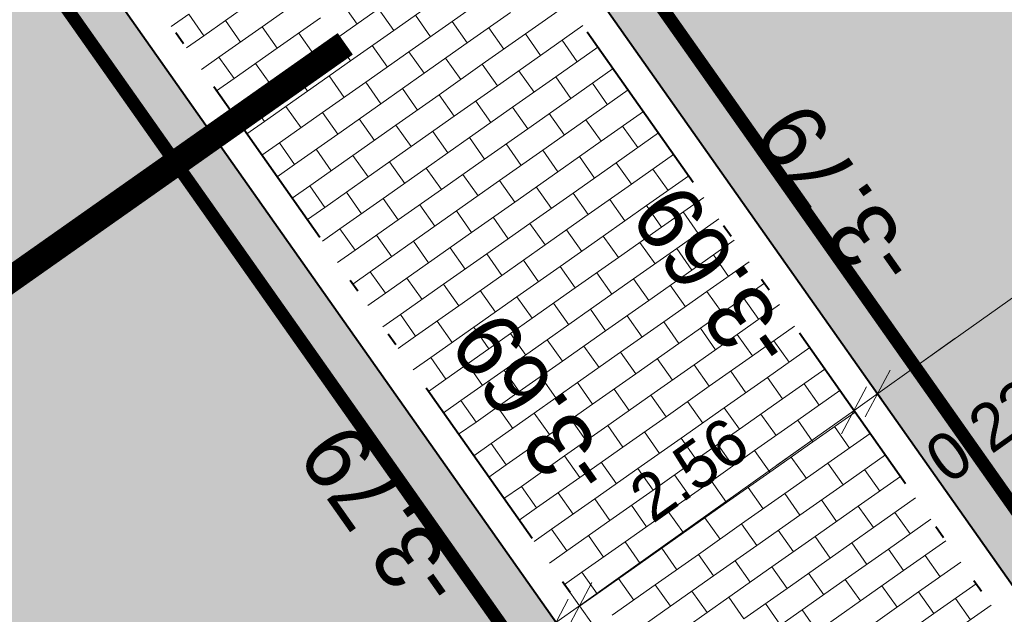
# Model space of a CAD drawing. Header units: metres. Extents: x 148316 to 148653, y 486436 to 486744.
# Tile 25 of 110: x 148439.91 to 148447.39, y 486559.01 to 486563.53. Entities that reach past the tile are written whole.
import ezdxf

# ---------------------------------------------------------------- set-up
doc = ezdxf.new("R2010")
doc.units = ezdxf.units.M
doc.header["$MEASUREMENT"] = 0
doc.linetypes.add('DASHED2', pattern=[0.375, 0.25, -0.125])
doc.linetypes.add('rws', pattern=[2.74, 1.4, -0.4, 0.07, -0.4, 0.07, -0.4])
doc.layers.get('Defpoints').update_dxf_attribs({"color": 253, "lineweight": 13})
for name, color, linetype, lineweight in [('BWR-nieuw-band-basislijn_GV', 7, 'Continuous', 40), ('BWR-nieuw-band-trottoir rws 115¯225x240 betonrug_GV', 94, 'rws_b', 40), ('BWR-nieuw-belijning-kantstreep dik 100', 51, 'Continuous', 0), ('BWR-nieuw-raster-cel verharding_GV', 7, 'Continuous', 40), ('N-WE-KL-TRACE_MANTELBUIS-G', 5, 'DASHED2', 30), ('WVB-dim-terr-maatvoering 018', 7, 'Continuous', 13), ('WVB-raster-20%', 254, 'Continuous', 30), ('WVB-tekst-dik 025', 1, 'Continuous', 30)]:
    doc.layers.add(name, color=color, linetype=linetype, lineweight=lineweight)
doc.styles.add('1 200   0.18', font='WORKING.shx', dxfattribs={"height": 0.36})
doc.styles.add('1 200   0.25', font='WORKING.shx', dxfattribs={"height": 0.5})
doc.styles.add('Style-WORKING', font='WORKING.shx')
doc.linetypes.add('rws_b', pattern='A,1.4,-0.4,0.07,-0.23,["B",Style-WORKING,S=0.36,R=0,X=-0.104,Y=-0.19],-0.17,0.07,-1.86', length=4.2)
doc.dimstyles.new('TER 1 200', dxfattribs={"dimtxt": 0.36, "dimasz": 0.36, "dimexe": 0.18, "dimexo": 0.0625, "dimgap": 0.18, "dimtad": 1, "dimzin": 0, "dimdsep": 46, "dimtxsty": '1 200   0.18', "dimblk": 'TerminatorOpen_0.5', "dimcen": 0, "dimse1": 1, "dimse2": 1, "dimclrd": 256, "dimclre": 256, "dimclrt": 7, "dimazin": 0, "dimtfac": 1, "dimtdec": 0, "dimtmove": 1, "dimatfit": 1, "dimldrblk": 'TerminatorOpen_0.5', "dimfxl": 0.18, "dimfxlon": 1, "dimfrac": 2, "dimtolj": 1, "dimtzin": 0, "dimlwd": -1, "dimlwe": -1, "dimarcsym": 0})

# ---------------------------------------------------------------- blocks, each defined once
blk = doc.blocks.new('_Oblique_0.5')
at = {"color": 0, "linetype": 'ByBlock', "lineweight": -2}
for p, q in [((0.5, 0.25), (-0.5, -0.25)), ((0, 0), (-1, 0))]:
    blk.add_line(p, q, dxfattribs=at)
blk = doc.blocks.new('*D70')
at = {"layer": 'Defpoints', "color": 0, "lineweight": 40, "transparency": 16777216}
for p in [(148443.9864, 486558.9493), (148444.1821, 486558.6744), (148440.5117, 486556.0621)]:
    blk.add_point(p, dxfattribs=at)
at = {"layer": 'WVB-dim-terr-maatvoering 018', "transparency": 16777216}
for p, q in [((148444.0908, 486558.8027), (148443.882, 486559.096)), ((148440.6094, 486556.5458), (148443.6931, 486558.7406)), ((148440.4204, 486556.1904), (148440.2117, 486556.4837))]:
    blk.add_line(p, q, dxfattribs=at)
at = {"layer": 'WVB-dim-terr-maatvoering 018', "transparency": 16777216, "xscale": 0.36, "yscale": 0.36, "zscale": 0.36}
for p, rotation in [((148443.9864, 486558.9493), 35.44070355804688), ((148440.3161, 486556.337), 215.4407035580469)]:
    blk.add_blockref('_Oblique_0.5', p, dxfattribs=dict(at, rotation=rotation))
at = {"layer": 'WVB-dim-terr-maatvoering 018', "color": 7, "transparency": 16777216, "insert": (148441.9425, 486557.9365), "char_height": 0.36, "attachment_point": 5, "rotation": 35.4407, "style": '1 200   0.18'}
blk.add_mtext('\\A1;\\C7;4.50', dxfattribs=at)
blk = doc.blocks.new('TerminatorOpen_0.5')
at = {"color": 0, "linetype": 'ByBlock', "lineweight": -2}
for q in [(-1, 0.25), (-1, 0), (-1, -0.25)]:
    blk.add_line((0, 0), q, dxfattribs=at)
blk = doc.blocks.new('*D71')
at = {"layer": 'Defpoints', "color": 0, "lineweight": 40, "transparency": 16777216}
for p in [(148444.1658, 486559.077), (148444.3372, 486558.8362), (148444.1821, 486558.6744)]:
    blk.add_point(p, dxfattribs=at)
at = {"layer": 'WVB-dim-terr-maatvoering 018', "transparency": 16777216}
for p, q in [((148444.4591, 486559.2858), (148444.7524, 486559.4945)), ((148444.2702, 486558.9304), (148444.0614, 486559.2237)), ((148444.0908, 486558.8027), (148443.882, 486559.096)), ((148443.9864, 486558.9493), (148444.1658, 486559.077)), ((148443.6931, 486558.7406), (148443.3998, 486558.5318))]:
    blk.add_line(p, q, dxfattribs=at)
at = {"layer": 'WVB-dim-terr-maatvoering 018', "transparency": 16777216, "xscale": 0.36, "yscale": 0.36, "zscale": 0.36}
for p, rotation in [((148444.1658, 486559.077), 215.4407035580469), ((148443.9864, 486558.9493), 35.44070355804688)]:
    blk.add_blockref('_Oblique_0.5', p, dxfattribs=dict(at, rotation=rotation))
at = {"layer": 'WVB-dim-terr-maatvoering 018', "color": 7, "transparency": 16777216, "insert": (148443.8791, 486557.9995), "char_height": 0.36, "attachment_point": 5, "rotation": 35.4407, "style": '1 200   0.18'}
blk.add_mtext('\\A1;\\C7;0.22', dxfattribs=at)
blk = doc.blocks.new('*D72')
at = {"layer": 'Defpoints', "color": 0, "lineweight": 40, "transparency": 16777216}
for p in [(148446.2521, 486560.5619), (148446.34, 486560.4384), (148444.3372, 486558.8362)]:
    blk.add_point(p, dxfattribs=at)
at = {"layer": 'WVB-dim-terr-maatvoering 018', "transparency": 16777216}
for p, q in [((148446.3037, 486560.4893), (148446.1477, 486560.7085)), ((148444.4591, 486559.2858), (148445.9588, 486560.3531)), ((148444.2702, 486558.9304), (148444.0614, 486559.2237))]:
    blk.add_line(p, q, dxfattribs=at)
at = {"layer": 'WVB-dim-terr-maatvoering 018', "transparency": 16777216, "xscale": 0.36, "yscale": 0.36, "zscale": 0.36}
for p, rotation in [((148446.2521, 486560.5619), 35.44070355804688), ((148444.1658, 486559.077), 215.4407035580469)]:
    blk.add_blockref('_Oblique_0.5', p, dxfattribs=dict(at, rotation=rotation))
at = {"layer": 'WVB-dim-terr-maatvoering 018', "color": 7, "transparency": 16777216, "insert": (148445.0002, 486560.1127), "char_height": 0.36, "attachment_point": 5, "rotation": 35.4407, "style": '1 200   0.18'}
blk.add_mtext('\\A1;\\C7;2.56', dxfattribs=at)
blk = doc.blocks.new('*D73')
at = {"layer": 'Defpoints', "color": 0, "lineweight": 40, "transparency": 16777216}
for p in [(148446.4315, 486560.6896), (148446.4983, 486560.5957), (148446.34, 486560.4384)]:
    blk.add_point(p, dxfattribs=at)
at = {"layer": 'WVB-dim-terr-maatvoering 018', "transparency": 16777216}
for p, q in [((148446.7248, 486560.8983), (148447.0181, 486561.1071)), ((148446.462, 486560.6466), (148446.3271, 486560.8362)), ((148446.3037, 486560.4893), (148446.1477, 486560.7085)), ((148446.2521, 486560.5619), (148446.4315, 486560.6896)), ((148445.9588, 486560.3531), (148445.6655, 486560.1444))]:
    blk.add_line(p, q, dxfattribs=at)
at = {"layer": 'WVB-dim-terr-maatvoering 018', "transparency": 16777216, "xscale": 0.36, "yscale": 0.36, "zscale": 0.36}
for p, rotation in [((148446.4315, 486560.6896), 215.4407035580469), ((148446.2521, 486560.5619), 35.44070355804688)]:
    blk.add_blockref('_Oblique_0.5', p, dxfattribs=dict(at, rotation=rotation))
at = {"layer": 'WVB-dim-terr-maatvoering 018', "color": 7, "transparency": 16777216, "insert": (148447.2451, 486560.4075), "char_height": 0.36, "attachment_point": 5, "rotation": 35.4407, "style": '1 200   0.18'}
blk.add_mtext('\\A1;\\C7;0.22', dxfattribs=at)
blk = doc.blocks.new('*D74')
at = {"layer": 'Defpoints', "color": 0, "lineweight": 40, "transparency": 16777216}
for p in [(148449.6943, 486563.0118), (148449.7811, 486562.89), (148446.4983, 486560.5957)]:
    blk.add_point(p, dxfattribs=at)
at = {"layer": 'WVB-dim-terr-maatvoering 018', "transparency": 16777216}
for p, q in [((148449.7448, 486562.9409), (148449.59, 486563.1585)), ((148446.7248, 486560.8983), (148449.401, 486562.8031)), ((148446.462, 486560.6466), (148446.3271, 486560.8362))]:
    blk.add_line(p, q, dxfattribs=at)
at = {"layer": 'WVB-dim-terr-maatvoering 018', "transparency": 16777216, "xscale": 0.36, "yscale": 0.36, "zscale": 0.36}
for p, rotation in [((148449.6943, 486563.0118), 35.44070355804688), ((148446.4315, 486560.6896), 215.4407035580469)]:
    blk.add_blockref('_Oblique_0.5', p, dxfattribs=dict(at, rotation=rotation))
at = {"layer": 'WVB-dim-terr-maatvoering 018', "color": 7, "transparency": 16777216, "insert": (148447.8541, 486562.144), "char_height": 0.36, "attachment_point": 5, "rotation": 35.4407, "style": '1 200   0.18'}
blk.add_mtext('\\A1;\\C7;4.00', dxfattribs=at)
blk = doc.blocks.new('*D76')
at = {"layer": 'Defpoints', "color": 0, "lineweight": 40, "transparency": 16777216}
for p in [(148483.9786, 486581.1853), (148445.3825, 486549.3995)]:
    blk.add_point(p, dxfattribs=at)
at = {"layer": 'WVB-dim-terr-maatvoering 018', "transparency": 16777216}
blk.add_line((148447.8354, 486551.4196), (148445.6604, 486549.6283), dxfattribs=at)
at = {"layer": 'WVB-dim-terr-maatvoering 018', "transparency": 16777216, "xscale": 0.36, "yscale": 0.36, "zscale": 0.36, "rotation": 219.4732350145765}
blk.add_blockref('TerminatorOpen_0.5', (148445.3825, 486549.3995), dxfattribs=at)
at = {"layer": 'WVB-dim-terr-maatvoering 018', "color": 7, "transparency": 16777216, "insert": (148446.7531, 486550.9946), "char_height": 0.36, "attachment_point": 5, "rotation": 39.47324, "style": '1 200   0.18'}
blk.add_mtext('\\A1;\\C7;R50.00', dxfattribs=at)

msp = doc.modelspace()

# ---------------------------------------------------------------- hatches: boundary and pattern name
at = {"layer": 'WVB-raster-20%', "linetype": 'Continuous'}
h = msp.add_hatch(color=256, dxfattribs=at)
h.paths.add_polyline_path([(148485.2477, 486494.0212), (148490.5868, 486497.8212, 0.030294), (148474.4802, 486523.9088), (148466.4796, 486535.2665, -0.024922), (148463.8173, 486539.4767), (148455.1516, 486554.8238, 0.02492), (148452.4896, 486559.0337), (148447.9555, 486565.4877, -0.226941), (148446.2559, 486575.707, 0.040806), (148446.7738, 486578.2623, -0.05017), (148447.4251, 486581.1934), (148424.8298, 486565.1299, -0.034377), (148426.4407, 486564.7819, 0.037758), (148428.8027, 486564.2882, -0.200125), (148438.7896, 486558.4957), (148443.1021, 486552.391, 0.024922), (148446.1701, 486548.4666), (148449.6669, 486544.4258), (148443.7126, 486541.9526, -0.35161), (148426.8837, 486546.8383), (148415.7261, 486562.7334), (148412.0472, 486560.1419), (148425.0476, 486541.6214, 0.352097), (148442.5008, 486536.571), (148445.29, 486537.7352, -0.351633), (148459.7226, 486533.5718), (148469.1663, 486520.1655, -0.031129)])
h.paths.add_polyline_path([(148441.8979, 486567.1239), (148450.1096, 486555.4665, -0.024922), (148450.9083, 486554.2035), (148453.0356, 486550.4359, -0.904988), (148451.4087, 486549.2898), (148448.5774, 486552.5615, -0.024922), (148447.657, 486553.7389), (148439.4453, 486565.3962, -0.422856), (148439.7113, 486566.8062, 0.014709), (148440.4807, 486567.3482, -0.422856)], flags=16)

# ---------------------------------------------------------------- linework, layer by layer
at = {"layer": 'BWR-nieuw-band-basislijn_GV', "ltscale": 0.5, "flags": 128}
msp.add_lwpolyline([(148441.8979, 486567.1239), (148450.1096, 486555.4665, -0.024922), (148450.9083, 486554.2035), (148453.0356, 486550.4359, -0.904988), (148451.4087, 486549.2898), (148448.5774, 486552.5615, -0.024922), (148447.657, 486553.7389), (148439.4453, 486565.3962, -0.422856), (148439.7113, 486566.8062, 0.014709), (148440.4807, 486567.3482, -0.422856)], format="xyb", close=True, dxfattribs=at)
at = {"layer": 'BWR-nieuw-band-trottoir rws 115¯225x240 betonrug_GV', "linetype": 'rws', "flags": 128}
msp.add_lwpolyline([(148440.6126, 486567.1722, -0.422856), (148441.718, 486566.9972), (148449.9297, 486555.3398, -0.024922), (148450.7167, 486554.0953), (148452.8441, 486550.3277, -0.904988), (148451.575, 486549.4338), (148448.7438, 486552.7055, -0.024922), (148447.8369, 486553.8656), (148439.6252, 486565.5229, -0.422856), (148439.8326, 486566.6227, 0.014709)], format="xyb", close=True, dxfattribs=at)
at = {"layer": 'BWR-nieuw-belijning-kantstreep dik 100', "color": 7, "flags": 128}
msp.add_lwpolyline([(148440.2708, 486567.6283, 0.1, 0.1, -0.422856), (148442.184, 486567.3254, 0.1, 0.1, 0), (148450.3957, 486555.6681, 0.1, 0.1, -0.024922), (148451.2131, 486554.3755, 0.1, 0.1, 0), (148453.3404, 486550.608, 0.1, 0.1, -0.904988), (148451.144, 486549.0608, 0.1, 0.1, 0), (148448.3128, 486552.3325, 0.1, 0.1, -0.024922), (148447.3709, 486553.5373, 0.1, 0.1, 0), (148439.1592, 486565.1946, 0.1, 0.1, -0.422856), (148439.5182, 486567.0981, 0.1, 0.1, 0.014709)], format="xyseb", close=True, dxfattribs=at)
at = {"layer": 'BWR-nieuw-raster-cel verharding_GV', "color": 252, "lineweight": 0}
for p, q in [((148443.198, 486563.5178), (148443.5258, 486563.7487)), ((148441.3125, 486563.4091), (148441.6404, 486563.6401)), ((148441.755, 486563.4774), (148442.0828, 486563.7083)), ((148442.3615, 486563.66), (148442.4766, 486563.4965)), ((148442.7556, 486563.4495), (148443.0834, 486563.6805)), ((148443.7556, 486563.4225), (148444.0768, 486563.6487)), ((148441.0648, 486563.4792), (148441.1974, 486563.5726)), ((148441.1974, 486563.5726), (148441.3125, 486563.4091)), ((148442.3126, 486563.3821), (148442.6404, 486563.613)), ((148442.6404, 486563.613), (148442.7556, 486563.4495)), ((148442.9191, 486563.5647), (148443.0343, 486563.4012)), ((148443.3132, 486563.3543), (148443.641, 486563.5852)), ((148441.476, 486563.5243), (148441.5912, 486563.3608)), ((148441.8701, 486563.3139), (148442.198, 486563.5448)), ((148442.8702, 486563.2868), (148443.198, 486563.5178)), ((148443.198, 486563.5178), (148443.3132, 486563.3543)), ((148443.8708, 486563.259), (148444.1919, 486563.4852)), ((148441.4271, 486563.2464), (148441.755, 486563.4774)), ((148441.755, 486563.4774), (148441.8701, 486563.3139)), ((148442.0336, 486563.429), (148442.1488, 486563.2655)), ((148442.4277, 486563.2186), (148442.7556, 486563.4495)), ((148443.4278, 486563.1916), (148443.7556, 486563.4225)), ((148443.4767, 486563.4694), (148443.5919, 486563.3059)), ((148443.7556, 486563.4225), (148443.8708, 486563.259)), ((148441.18, 486563.3157), (148441.3125, 486563.4091)), ((148441.9847, 486563.1512), (148442.3126, 486563.3821)), ((148442.3126, 486563.3821), (148442.4277, 486563.2186)), ((148442.9854, 486563.1233), (148443.3132, 486563.3543)), ((148444.0343, 486563.3742), (148444.1495, 486563.2107)), ((148441.5423, 486563.0829), (148441.8701, 486563.3139)), ((148442.5423, 486563.0559), (148442.8702, 486563.2868)), ((148442.5913, 486563.3338), (148442.7064, 486563.1703)), ((148442.8702, 486563.2868), (148442.9854, 486563.1233)), ((148443.9854, 486563.0963), (148444.3065, 486563.3225)), ((148441.2946, 486563.153), (148441.4271, 486563.2464)), ((148441.4271, 486563.2464), (148441.5423, 486563.0829)), ((148441.7058, 486563.1981), (148441.821, 486563.0346)), ((148442.0999, 486562.9877), (148442.4277, 486563.2186)), ((148443.1, 486562.9606), (148443.4278, 486563.1916)), ((148443.1489, 486563.2385), (148443.264, 486563.075)), ((148443.4278, 486563.1916), (148443.543, 486563.0281)), ((148443.543, 486563.0281), (148443.8708, 486563.259)), ((148441.6569, 486562.9202), (148441.9847, 486563.1512)), ((148441.9847, 486563.1512), (148442.0999, 486562.9877)), ((148442.6575, 486562.8924), (148442.9854, 486563.1233)), ((148443.7065, 486563.1432), (148443.8216, 486562.9797)), ((148444.1006, 486562.9328), (148444.4217, 486563.159)), ((148441.4097, 486562.9895), (148441.5423, 486563.0829)), ((148442.2145, 486562.825), (148442.5423, 486563.0559)), ((148442.2634, 486563.1028), (148442.3786, 486562.9393)), ((148442.5423, 486563.0559), (148442.6575, 486562.8924)), ((148443.6576, 486562.8654), (148443.9854, 486563.0963)), ((148443.9854, 486563.0963), (148444.1006, 486562.9328)), ((148444.2641, 486563.048), (148444.3793, 486562.8845)), ((148441.7721, 486562.7567), (148442.0999, 486562.9877)), ((148442.7721, 486562.7297), (148443.1, 486562.9606)), ((148442.821, 486563.0076), (148442.9362, 486562.8441)), ((148443.1, 486562.9606), (148443.2151, 486562.7971)), ((148443.2151, 486562.7971), (148443.543, 486563.0281)), ((148444.2152, 486562.7701), (148444.5363, 486562.9963)), ((148441.5243, 486562.8269), (148441.6569, 486562.9202)), ((148441.6569, 486562.9202), (148441.7721, 486562.7567)), ((148442.3297, 486562.6615), (148442.6575, 486562.8924)), ((148443.3786, 486562.9123), (148443.4938, 486562.7488)), ((148443.7727, 486562.7019), (148444.1006, 486562.9328)), ((148441.8867, 486562.594), (148442.2145, 486562.825)), ((148441.9356, 486562.8719), (148442.0508, 486562.7084)), ((148442.2145, 486562.825), (148442.3297, 486562.6615)), ((148443.3297, 486562.6344), (148443.6576, 486562.8654)), ((148443.6576, 486562.8654), (148443.7727, 486562.7019)), ((148443.9362, 486562.8171), (148444.0514, 486562.6535)), ((148444.3303, 486562.6066), (148444.6515, 486562.8328)), ((148441.6395, 486562.6633), (148441.7721, 486562.7567)), ((148442.4932, 486562.7766), (148442.6084, 486562.6131)), ((148442.8873, 486562.5662), (148443.2151, 486562.7971)), ((148443.8873, 486562.5392), (148444.2152, 486562.7701)), ((148444.2152, 486562.7701), (148444.3303, 486562.6066)), ((148442.0019, 486562.4305), (148442.3297, 486562.6615)), ((148442.4443, 486562.4988), (148442.7721, 486562.7297)), ((148442.7721, 486562.7297), (148442.8873, 486562.5662)), ((148443.0508, 486562.6814), (148443.166, 486562.5179)), ((148443.4449, 486562.4709), (148443.7727, 486562.7019)), ((148444.445, 486562.4439), (148444.7661, 486562.6701)), ((148444.4939, 486562.7218), (148444.609, 486562.5583)), ((148441.7541, 486562.5007), (148441.8867, 486562.594)), ((148441.8867, 486562.594), (148442.0019, 486562.4305)), ((148443.0019, 486562.4035), (148443.3297, 486562.6344)), ((148443.3297, 486562.6344), (148443.4449, 486562.4709)), ((148444.0025, 486562.3757), (148444.3303, 486562.6066)), ((148442.1654, 486562.5457), (148442.2805, 486562.3822)), ((148442.5595, 486562.3353), (148442.8873, 486562.5662)), ((148443.5595, 486562.3083), (148443.8873, 486562.5392)), ((148443.6084, 486562.5861), (148443.7236, 486562.4226)), ((148443.8873, 486562.5392), (148444.0025, 486562.3757)), ((148442.1165, 486562.2679), (148442.4443, 486562.4988)), ((148442.4443, 486562.4988), (148442.5595, 486562.3353)), ((148442.723, 486562.4505), (148442.8382, 486562.2869)), ((148443.1171, 486562.24), (148443.4449, 486562.4709)), ((148444.1171, 486562.213), (148444.445, 486562.4439)), ((148444.166, 486562.4909), (148444.2812, 486562.3274)), ((148444.445, 486562.4439), (148444.5601, 486562.2804)), ((148444.5601, 486562.2804), (148444.8813, 486562.5066)), ((148441.8693, 486562.3372), (148442.0019, 486562.4305)), ((148442.6741, 486562.1726), (148443.0019, 486562.4035)), ((148443.0019, 486562.4035), (148443.1171, 486562.24)), ((148443.6747, 486562.1447), (148444.0025, 486562.3757)), ((148444.7236, 486562.3956), (148444.8388, 486562.2321)), ((148442.2316, 486562.1043), (148442.5595, 486562.3353)), ((148443.2317, 486562.0773), (148443.5595, 486562.3083)), ((148443.2806, 486562.3552), (148443.3958, 486562.1917)), ((148443.5595, 486562.3083), (148443.6747, 486562.1447)), ((148444.6747, 486562.1177), (148444.9959, 486562.344)), ((148441.9839, 486562.1745), (148442.1165, 486562.2679)), ((148442.1165, 486562.2679), (148442.2316, 486562.1043)), ((148442.3952, 486562.2195), (148442.5103, 486562.056)), ((148442.7893, 486562.0091), (148443.1171, 486562.24)), ((148443.7893, 486561.9821), (148444.1171, 486562.213)), ((148443.8382, 486562.2599), (148443.9534, 486562.0964)), ((148444.1171, 486562.213), (148444.2323, 486562.0495)), ((148444.2323, 486562.0495), (148444.5601, 486562.2804)), ((148442.3462, 486561.9417), (148442.6741, 486562.1726)), ((148442.6741, 486562.1726), (148442.7893, 486562.0091)), ((148443.3469, 486561.9138), (148443.6747, 486562.1447)), ((148444.3958, 486562.1647), (148444.511, 486562.0012)), ((148444.7899, 486561.9542), (148445.1111, 486562.1804)), ((148442.0991, 486562.011), (148442.2316, 486562.1043)), ((148442.9039, 486561.8464), (148443.2317, 486562.0773)), ((148442.9528, 486562.1243), (148443.0679, 486561.9608)), ((148443.2317, 486562.0773), (148443.3469, 486561.9138)), ((148444.3469, 486561.8868), (148444.6747, 486562.1177)), ((148444.6747, 486562.1177), (148444.7899, 486561.9542)), ((148444.9534, 486562.0694), (148445.0686, 486561.9059)), ((148442.4614, 486561.7782), (148442.7893, 486562.0091)), ((148443.5104, 486562.029), (148443.6255, 486561.8655)), ((148443.9045, 486561.8186), (148444.2323, 486562.0495)), ((148444.9045, 486561.7915), (148445.2257, 486562.0178)), ((148442.2137, 486561.8483), (148442.3462, 486561.9417)), ((148442.3462, 486561.9417), (148442.4614, 486561.7782)), ((148443.019, 486561.6829), (148443.3469, 486561.9138)), ((148443.4615, 486561.7511), (148443.7893, 486561.9821)), ((148443.7893, 486561.9821), (148443.9045, 486561.8186)), ((148444.068, 486561.9337), (148444.1832, 486561.7702)), ((148444.4621, 486561.7233), (148444.7899, 486561.9542)), ((148442.576, 486561.6155), (148442.9039, 486561.8464)), ((148442.6249, 486561.8933), (148442.7401, 486561.7298)), ((148442.9039, 486561.8464), (148443.019, 486561.6829)), ((148444.0191, 486561.6559), (148444.3469, 486561.8868)), ((148444.3469, 486561.8868), (148444.4621, 486561.7233)), ((148445.0197, 486561.628), (148445.3408, 486561.8543)), ((148442.3288, 486561.6848), (148442.4614, 486561.7782)), ((148443.1825, 486561.7981), (148443.2977, 486561.6346)), ((148443.5766, 486561.5876), (148443.9045, 486561.8186)), ((148444.5767, 486561.5606), (148444.9045, 486561.7915)), ((148444.6256, 486561.8385), (148444.7408, 486561.675)), ((148444.9045, 486561.7915), (148445.0197, 486561.628)), ((148443.1336, 486561.5202), (148443.4615, 486561.7511)), ((148443.4615, 486561.7511), (148443.5766, 486561.5876)), ((148443.7401, 486561.7028), (148443.8553, 486561.5393)), ((148444.1342, 486561.4924), (148444.4621, 486561.7233)), ((148445.1343, 486561.4653), (148445.4554, 486561.6916)), ((148445.1832, 486561.7432), (148445.2984, 486561.5797)), ((148442.4434, 486561.5221), (148442.576, 486561.6155)), ((148442.576, 486561.6155), (148442.6912, 486561.452)), ((148442.6912, 486561.452), (148443.019, 486561.6829)), ((148443.6912, 486561.4249), (148444.0191, 486561.6559)), ((148444.0191, 486561.6559), (148444.1342, 486561.4924)), ((148444.6919, 486561.3971), (148445.0197, 486561.628)), ((148442.8547, 486561.5671), (148442.9699, 486561.4036)), ((148443.2488, 486561.3567), (148443.5766, 486561.5876)), ((148444.2488, 486561.3297), (148444.5767, 486561.5606)), ((148444.2978, 486561.6075), (148444.4129, 486561.444)), ((148444.5767, 486561.5606), (148444.6919, 486561.3971)), ((148442.8058, 486561.2893), (148443.1336, 486561.5202)), ((148443.1336, 486561.5202), (148443.2488, 486561.3567)), ((148443.4123, 486561.4719), (148443.5275, 486561.3084)), ((148443.8064, 486561.2614), (148444.1342, 486561.4924)), ((148444.8065, 486561.2344), (148445.1343, 486561.4653)), ((148444.8554, 486561.5123), (148444.9705, 486561.3488)), ((148445.1343, 486561.4653), (148445.2495, 486561.3018)), ((148445.2495, 486561.3018), (148445.5706, 486561.5281)), ((148442.5586, 486561.3586), (148442.6912, 486561.452)), ((148443.3634, 486561.194), (148443.6912, 486561.4249)), ((148443.6912, 486561.4249), (148443.8064, 486561.2614)), ((148444.364, 486561.1662), (148444.6919, 486561.3971)), ((148445.413, 486561.417), (148445.5281, 486561.2535)), ((148442.921, 486561.1258), (148443.2488, 486561.3567)), ((148443.921, 486561.0987), (148444.2488, 486561.3297)), ((148443.9699, 486561.3766), (148444.0851, 486561.2131)), ((148444.2488, 486561.3297), (148444.364, 486561.1662)), ((148445.3641, 486561.1391), (148445.6852, 486561.3654)), ((148442.6732, 486561.1959), (148442.8058, 486561.2893)), ((148442.8058, 486561.2893), (148442.921, 486561.1258)), ((148443.0845, 486561.2409), (148443.1997, 486561.0774)), ((148443.4786, 486561.0305), (148443.8064, 486561.2614)), ((148444.5275, 486561.2813), (148444.6427, 486561.1178)), ((148444.9216, 486561.0709), (148445.2495, 486561.3018)), ((148443.0356, 486560.9631), (148443.3634, 486561.194)), ((148443.3634, 486561.194), (148443.4786, 486561.0305)), ((148444.0362, 486560.9352), (148444.364, 486561.1662)), ((148444.4786, 486561.0035), (148444.8065, 486561.2344)), ((148444.8065, 486561.2344), (148444.9216, 486561.0709)), ((148445.0851, 486561.1861), (148445.2003, 486561.0226)), ((148445.4792, 486560.9756), (148445.8004, 486561.2019)), ((148442.7884, 486561.0324), (148442.921, 486561.1258)), ((148443.5932, 486560.8678), (148443.921, 486561.0987)), ((148443.6421, 486561.1457), (148443.7573, 486560.9822)), ((148443.921, 486561.0987), (148444.0362, 486560.9352)), ((148445.0362, 486560.9082), (148445.3641, 486561.1391)), ((148445.3641, 486561.1391), (148445.4792, 486560.9756)), ((148445.6427, 486561.0908), (148445.7579, 486560.9273)), ((148443.1508, 486560.7996), (148443.4786, 486561.0305)), ((148444.1997, 486561.0504), (148444.3149, 486560.8869)), ((148444.5938, 486560.84), (148444.9216, 486561.0709)), ((148445.5938, 486560.8129), (148445.915, 486561.0392)), ((148442.903, 486560.8697), (148443.0356, 486560.9631)), ((148443.0356, 486560.9631), (148443.1508, 486560.7996)), ((148444.1508, 486560.7725), (148444.4786, 486561.0035)), ((148444.4786, 486561.0035), (148444.5938, 486560.84)), ((148444.7573, 486560.9551), (148444.8725, 486560.7916)), ((148445.1514, 486560.7447), (148445.4792, 486560.9756)), ((148443.2654, 486560.6369), (148443.5932, 486560.8678)), ((148443.3143, 486560.9147), (148443.4294, 486560.7512)), ((148443.5932, 486560.8678), (148443.7084, 486560.7043)), ((148443.7084, 486560.7043), (148444.0362, 486560.9352)), ((148444.7084, 486560.6773), (148445.0362, 486560.9082)), ((148445.0362, 486560.9082), (148445.1514, 486560.7447)), ((148445.709, 486560.6494), (148446.0302, 486560.8757)), ((148443.0182, 486560.7062), (148443.1508, 486560.7996)), ((148443.8719, 486560.8195), (148443.9871, 486560.656)), ((148444.266, 486560.609), (148444.5938, 486560.84)), ((148445.266, 486560.582), (148445.5938, 486560.8129)), ((148445.3149, 486560.8599), (148445.4301, 486560.6964)), ((148445.5938, 486560.8129), (148445.709, 486560.6494)), ((148443.823, 486560.5416), (148444.1508, 486560.7725)), ((148444.1508, 486560.7725), (148444.266, 486560.609)), ((148444.4295, 486560.7242), (148444.5447, 486560.5607)), ((148444.8236, 486560.5138), (148445.1514, 486560.7447)), ((148445.8725, 486560.7646), (148445.9877, 486560.6011)), ((148443.3805, 486560.4734), (148443.7084, 486560.7043)), ((148444.3806, 486560.4464), (148444.7084, 486560.6773)), ((148444.7084, 486560.6773), (148444.8236, 486560.5138)), ((148445.3812, 486560.4185), (148445.709, 486560.6494)), ((148445.8236, 486560.4868), (148446.1448, 486560.713)), ((148443.1328, 486560.5435), (148443.2654, 486560.6369)), ((148443.2654, 486560.6369), (148443.3805, 486560.4734)), ((148443.544, 486560.5886), (148443.6592, 486560.425)), ((148443.9381, 486560.3781), (148444.266, 486560.609)), ((148444.9382, 486560.3511), (148445.266, 486560.582)), ((148444.9871, 486560.629), (148445.1023, 486560.4654)), ((148445.266, 486560.582), (148445.3812, 486560.4185)), ((148443.4951, 486560.3107), (148443.823, 486560.5416)), ((148443.823, 486560.5416), (148443.9381, 486560.3781)), ((148444.1017, 486560.4933), (148444.2168, 486560.3298)), ((148444.4958, 486560.2828), (148444.8236, 486560.5138)), ((148445.5447, 486560.5337), (148445.6599, 486560.3702)), ((148445.9388, 486560.3232), (148446.26, 486560.5495)), ((148443.248, 486560.38), (148443.3805, 486560.4734)), ((148444.0527, 486560.2154), (148444.3806, 486560.4464)), ((148444.3806, 486560.4464), (148444.4958, 486560.2828)), ((148445.0534, 486560.1876), (148445.3812, 486560.4185)), ((148445.4958, 486560.2558), (148445.8236, 486560.4868)), ((148445.8236, 486560.4868), (148445.9388, 486560.3232)), ((148446.1023, 486560.4384), (148446.2175, 486560.2749)), ((148443.6103, 486560.1472), (148443.9381, 486560.3781)), ((148444.6104, 486560.1202), (148444.9382, 486560.3511)), ((148444.6593, 486560.398), (148444.7744, 486560.2345)), ((148444.9382, 486560.3511), (148445.0534, 486560.1876)), ((148446.0534, 486560.1606), (148446.3746, 486560.3868)), ((148443.3626, 486560.2173), (148443.4951, 486560.3107)), ((148443.4951, 486560.3107), (148443.6103, 486560.1472)), ((148444.1679, 486560.0519), (148444.4958, 486560.2828)), ((148445.2169, 486560.3028), (148445.332, 486560.1393)), ((148445.611, 486560.0923), (148445.9388, 486560.3232)), ((148443.7249, 486559.9845), (148444.0527, 486560.2154)), ((148443.7738, 486560.2624), (148443.889, 486560.0989)), ((148444.0527, 486560.2154), (148444.1679, 486560.0519)), ((148445.168, 486560.0249), (148445.4958, 486560.2558)), ((148445.4958, 486560.2558), (148445.611, 486560.0923)), ((148445.7745, 486560.2075), (148445.8897, 486560.044)), ((148446.1686, 486559.9971), (148446.4897, 486560.2233)), ((148443.4777, 486560.0538), (148443.6103, 486560.1472)), ((148444.2825, 486559.8892), (148444.6104, 486560.1202)), ((148444.3314, 486560.1671), (148444.4466, 486560.0036)), ((148444.6104, 486560.1202), (148444.7255, 486559.9567)), ((148444.7255, 486559.9567), (148445.0534, 486560.1876)), ((148445.7256, 486559.9296), (148446.0534, 486560.1606)), ((148446.0534, 486560.1606), (148446.1686, 486559.9971)), ((148443.8401, 486559.821), (148444.1679, 486560.0519)), ((148444.889, 486560.0718), (148445.0042, 486559.9083)), ((148445.2831, 486559.8614), (148445.611, 486560.0923)), ((148446.2832, 486559.8344), (148446.6043, 486560.0606)), ((148446.3321, 486560.1122), (148446.4473, 486559.9487)), ((148443.5923, 486559.8911), (148443.7249, 486559.9845)), ((148443.7249, 486559.9845), (148443.8401, 486559.821)), ((148444.8401, 486559.794), (148445.168, 486560.0249)), ((148445.168, 486560.0249), (148445.2831, 486559.8614)), ((148445.4466, 486559.9766), (148445.5618, 486559.8131)), ((148445.8407, 486559.7661), (148446.1686, 486559.9971)), ((148444.0036, 486559.9362), (148444.1188, 486559.7727)), ((148444.3977, 486559.7257), (148444.7255, 486559.9567)), ((148445.3977, 486559.6987), (148445.7256, 486559.9296)), ((148445.7256, 486559.9296), (148445.8407, 486559.7661)), ((148446.3984, 486559.6709), (148446.7195, 486559.8971)), ((148443.7075, 486559.7276), (148443.8401, 486559.821)), ((148443.9547, 486559.6583), (148444.2825, 486559.8892)), ((148444.2825, 486559.8892), (148444.3977, 486559.7257)), ((148444.5612, 486559.8409), (148444.6764, 486559.6774)), ((148444.9553, 486559.6305), (148445.2831, 486559.8614)), ((148445.9554, 486559.6034), (148446.2832, 486559.8344)), ((148446.0043, 486559.8813), (148446.1194, 486559.7178)), ((148446.2832, 486559.8344), (148446.3984, 486559.6709)), ((148444.5123, 486559.563), (148444.8401, 486559.794)), ((148444.8401, 486559.794), (148444.9553, 486559.6305)), ((148445.1188, 486559.7456), (148445.234, 486559.5821)), ((148445.5129, 486559.5352), (148445.8407, 486559.7661)), ((148446.5619, 486559.786), (148446.677, 486559.6225)), ((148444.0699, 486559.4948), (148444.3977, 486559.7257)), ((148445.0699, 486559.4678), (148445.3977, 486559.6987)), ((148445.3977, 486559.6987), (148445.5129, 486559.5352)), ((148446.0705, 486559.4399), (148446.3984, 486559.6709)), ((148446.513, 486559.5082), (148446.8341, 486559.7344)), ((148443.8221, 486559.5649), (148443.9547, 486559.6583)), ((148443.9547, 486559.6583), (148444.0699, 486559.4948)), ((148444.2334, 486559.61), (148444.3486, 486559.4465)), ((148444.6275, 486559.3995), (148444.9553, 486559.6305)), ((148445.6275, 486559.3725), (148445.9554, 486559.6034)), ((148445.6764, 486559.6504), (148445.7916, 486559.4869)), ((148445.9554, 486559.6034), (148446.0705, 486559.4399)), ((148444.1845, 486559.3321), (148444.5123, 486559.563)), ((148444.5123, 486559.563), (148444.6275, 486559.3995)), ((148445.1851, 486559.3043), (148445.5129, 486559.5352)), ((148446.234, 486559.5551), (148446.3492, 486559.3916)), ((148446.6281, 486559.3447), (148446.9493, 486559.5709)), ((148443.9373, 486559.4014), (148444.0699, 486559.4948)), ((148444.7421, 486559.2368), (148445.0699, 486559.4678)), ((148444.791, 486559.5147), (148444.9062, 486559.3512)), ((148445.0699, 486559.4678), (148445.1851, 486559.3043)), ((148446.1851, 486559.2772), (148446.513, 486559.5082)), ((148446.513, 486559.5082), (148446.6281, 486559.3447)), ((148446.7916, 486559.4598), (148446.9068, 486559.2963)), ((148444.2997, 486559.1686), (148444.6275, 486559.3995)), ((148445.2997, 486559.1416), (148445.6275, 486559.3725)), ((148445.3486, 486559.4194), (148445.4638, 486559.2559)), ((148445.6275, 486559.3725), (148445.7427, 486559.209)), ((148445.7427, 486559.209), (148446.0705, 486559.4399)), ((148446.7427, 486559.182), (148447.0639, 486559.4082)), ((148444.0519, 486559.2387), (148444.1845, 486559.3321)), ((148444.1845, 486559.3321), (148444.2997, 486559.1686)), ((148444.8573, 486559.0733), (148445.1851, 486559.3043)), ((148445.9062, 486559.3242), (148446.0214, 486559.1607)), ((148446.3003, 486559.1137), (148446.6281, 486559.3447)), ((148444.4143, 486559.0059), (148444.7421, 486559.2368)), ((148444.4632, 486559.2838), (148444.5783, 486559.1203)), ((148444.7421, 486559.2368), (148444.8573, 486559.0733)), ((148445.8573, 486559.0463), (148446.1851, 486559.2772)), ((148446.1851, 486559.2772), (148446.3003, 486559.1137)), ((148446.4638, 486559.2289), (148446.579, 486559.0654)), ((148446.8579, 486559.0185), (148447.1791, 486559.2447)), ((148444.1671, 486559.0752), (148444.2997, 486559.1686)), ((148445.0208, 486559.1885), (148445.1359, 486559.025)), ((148445.4149, 486558.9781), (148445.7427, 486559.209)), ((148446.4149, 486558.951), (148446.7427, 486559.182)), ((148446.7427, 486559.182), (148446.8579, 486559.0185)), ((148444.5294, 486558.8424), (148444.8573, 486559.0733)), ((148444.9719, 486558.9106), (148445.2997, 486559.1416)), ((148445.2997, 486559.1416), (148445.4149, 486558.9781)), ((148445.5784, 486559.0932), (148445.6936, 486558.9297)), ((148445.9725, 486558.8828), (148446.3003, 486559.1137)), ((148446.9725, 486558.8558), (148447.2937, 486559.082)), ((148447.0214, 486559.1336), (148447.1366, 486558.9701)), ((148445.5295, 486558.8154), (148445.8573, 486559.0463)), ((148445.8573, 486559.0463), (148445.9725, 486558.8828)), ((148446.5301, 486558.7875), (148446.8579, 486559.0185))]:
    msp.add_line(p, q, dxfattribs=at)
at = {"layer": 'N-WE-KL-TRACE_MANTELBUIS-G', "ltscale": 5, "const_width": 0.2, "flags": 128}
msp.add_lwpolyline([(148436.7757, 486559.3946), (148442.387, 486563.3473)], dxfattribs=at)

# ---------------------------------------------------------------- texts
at = {"layer": 'WVB-tekst-dik 025', "linetype": 'Continuous', "char_height": 0.5, "attachment_point": 7, "rotation": 125.16175, "line_spacing_factor": 0.6, "style": '1 200   0.25'}
for s, insert in [('-3.79', (148446.7704, 486561.7019)), ('-3.69', (148445.831, 486561.0815)), ('-3.69', (148444.4568, 486560.1135)), ('-3.79', (148443.3069, 486559.2621))]:
    msp.add_mtext(s, dxfattribs=dict(at, insert=insert))

# ---------------------------------------------------------------- dimensions: what is measured, and where the dimension line sits
at = {"layer": 'WVB-dim-terr-maatvoering 018'}
dim = msp.add_radius_dim(center=(148483.9786, 486581.1853), mpoint=(148445.3825, 486549.3995), text='\\C7;<>', dimstyle='TER 1 200', override={"dimtdec": 2, "dimtmove": 1}, dxfattribs=at)
dim.commit()
dim.dimension.update_dxf_attribs({"geometry": '*D76', "text_midpoint": (148446.9819, 486550.7167), "dimtype": 164})
for base, p1, p2, text, picture, middle in [((148449.6943, 486563.0118), (148446.4983, 486560.5957), (148449.7811, 486562.89), '\\C7;<>', '*D74', (148447.8541, 486562.144)), ((148446.2521, 486560.5619), (148444.3372, 486558.8362), (148446.34, 486560.4384), '\\C7;<>', '*D72', (148445.0002, 486560.1127)), ((148443.9864, 486558.9493), (148440.5117, 486556.0621), (148444.1821, 486558.6744), '\\C7;4.50', '*D70', (148441.9425, 486557.9365))]:
    dim = msp.add_linear_dim(base=base, p1=p1, p2=p2, angle=35.4407, text=text, dimstyle='TER 1 200', override={"dimblk": '_Oblique_0.5', "dimse1": 0, "dimse2": 0, "dimtdec": 2, "dimtmove": 2}, dxfattribs=at)
    dim.commit()
    dim.dimension.update_dxf_attribs({"geometry": picture, "text_midpoint": middle})
for base, p1, p2, picture, middle in [((148446.4315, 486560.6896), (148446.34, 486560.4384), (148446.4983, 486560.5957), '*D73', (148447.2451, 486560.4075)), ((148444.1658, 486559.077), (148444.1821, 486558.6744), (148444.3372, 486558.8362), '*D71', (148443.8791, 486557.9995))]:
    dim = msp.add_linear_dim(base=base, p1=p1, p2=p2, angle=35.4407, text='\\C7;<>', dimstyle='TER 1 200', override={"dimblk": '_Oblique_0.5', "dimse1": 0, "dimse2": 0, "dimtdec": 2, "dimtmove": 2}, dxfattribs=at)
    dim.commit()
    dim.dimension.update_dxf_attribs({"geometry": picture, "text_midpoint": middle, "dimtype": 160})

doc.saveas('drawing.dxf')
